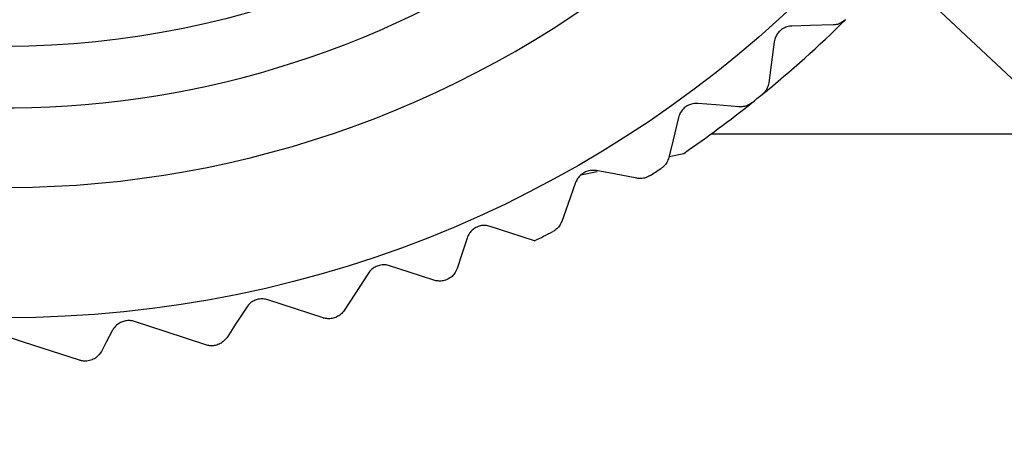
# Model space of a CAD drawing. Header units: millimetres. Extents: x 6 to 273, y 6 to 210.
# Tile 55 of 75: x 46.19 to 56.89, y 36.18 to 40.68. Entities that reach past the tile are written whole.
import ezdxf

# ---------------------------------------------------------------- set-up
doc = ezdxf.new("R2010")
doc.units = ezdxf.units.MM
doc.linetypes.add('SLD-Solid', pattern=[0])
doc.layers.add('DIMENSIONS', color=140, linetype='SLD-Solid', lineweight=25)
doc.styles.add('SLDTEXTSTYLE0', font='TXT', dxfattribs={"width": 0.7})
doc.dimstyles.new('SLDDIMSTYLE0', dxfattribs={"dimtxt": 2.158008, "dimasz": 3.302, "dimexe": 0, "dimexo": 0.0625, "dimgap": 0.539502, "dimtad": 0, "dimtih": 1, "dimtoh": 1, "dimdec": 1, "dimrnd": 1e-09, "dimzin": 12, "dimdsep": 46, "dimtxsty": 'SLDTEXTSTYLE0', "dimsah": 1, "dimcen": 0, "dimadec": 0, "dimazin": 3, "dimtfac": 1, "dimtdec": 1, "dimtofl": 0, "dimtmove": 0, "dimatfit": 3, "dimfxl": 0, "dimfrac": 2, "dimtolj": 1, "dimtzin": 12, "dimarcsym": 0})

# ---------------------------------------------------------------- blocks, each defined once
blk = doc.blocks.new('_D_2')
at = {"layer": 'DIMENSIONS'}
for p, q in [((50.11, 46.468), (65.207, 32.325)), ((65.207, 32.325), (71.557, 32.325))]:
    blk.add_line(p, q, dxfattribs=at)
blk.add_solid([(50.11, 46.468), (52.172, 43.84), (52.867, 44.581)], dxfattribs=at)
at = {"layer": 'DIMENSIONS', "insert": (71.557, 33.339), "char_height": 2.117, "attachment_point": 1, "style": 'SLDTEXTSTYLE0'}
blk.add_mtext('3', dxfattribs=at)

msp = doc.modelspace()

# ---------------------------------------------------------------- linework, layer by layer
for p, q in [((53.706, 39.439), (65.127, 39.439)), ((53.248, 39.193), (53.406, 39.226)), ((52.287, 38.991), (52.465, 39.028)), ((49.486, 37.439), (48.885, 37.635))]:
    msp.add_line(p, q)
at = {"flags": 128}
for points in [[(55.03, 40.621), (54.78, 40.615), (54.583, 40.61)], [(54.389, 40.437), (54.356, 40.188), (54.33, 39.993)], [(54.007, 39.733), (53.757, 39.752), (53.561, 39.768)], [(53.35, 39.616), (53.291, 39.372), (53.245, 39.181)], [(52.896, 38.956), (52.65, 39.002), (52.456, 39.038)], [(52.231, 38.909), (52.147, 38.672), (52.081, 38.487)], [(51.784, 38.276), (51.515, 38.364), (51.304, 38.433)], [(51.051, 38.305), (50.991, 38.12), (50.944, 37.976)], [(50.691, 37.848), (50.422, 37.936), (50.209, 38.005)], [(49.98, 37.925), (49.831, 37.697), (49.716, 37.519)], [(48.656, 37.554), (48.536, 37.37), (48.442, 37.226)], [(48.212, 37.145), (47.779, 37.286), (47.437, 37.399)], [(46.837, 36.978), (46.23, 37.176), (45.747, 37.334)], [(47.198, 37.303), (47.129, 37.174), (47.076, 37.073)]]:
    msp.add_lwpolyline(points, dxfattribs=at)
for radius in [12.5, 9.55]:
    msp.add_circle((46.041, 49.939), radius)
for centre, radius, start, end in [((46.041, 49.939), 10.217, 161.8879, 82.8497), ((46.041, 49.939), 11.083, 161.8879, 322.8476), ((46.041, 49.939), 13.001, 309.2013, 314.5745), ((46.02, 49.966), 13.034, 308.5758, 309.2007), ((46.042, 49.939), 13, 304.5076, 308.5746), ((46.048, 49.928), 12.987, 302.574, 303.2012), ((46.046, 49.93), 12.99, 296.2127, 297.2014)]:
    msp.add_arc(centre, radius, start, end)
for points, knots in [([(55.165, 40.679), (55.152, 40.667), (55.125, 40.645), (55.078, 40.626), (55.046, 40.623), (55.03, 40.621)], [0, 0, 0, 0, 0.352998, 0.684739, 1, 1, 1, 1]), ([(54.583, 40.61), (54.564, 40.608), (54.529, 40.604), (54.48, 40.581), (54.441, 40.549), (54.412, 40.509), (54.396, 40.471), (54.391, 40.446), (54.389, 40.437)], [0, 0, 0, 0, 0.19731, 0.377302, 0.565985, 0.731331, 0.895376, 1, 1, 1, 1]), ([(54.33, 39.993), (54.326, 39.974), (54.318, 39.938), (54.291, 39.895), (54.268, 39.874), (54.258, 39.865)], [0, 0, 0, 0, 0.383657, 0.729172, 1, 1, 1, 1]), ([(53.561, 39.768), (53.542, 39.768), (53.506, 39.768), (53.455, 39.75), (53.413, 39.722), (53.38, 39.686), (53.36, 39.65), (53.353, 39.625), (53.35, 39.616)], [0, 0, 0, 0, 0.197312, 0.377305, 0.565993, 0.731326, 0.895372, 1, 1, 1, 1]), ([(54.147, 39.776), (54.133, 39.766), (54.104, 39.746), (54.055, 39.732), (54.023, 39.732), (54.007, 39.733)], [0, 0, 0, 0, 0.352994, 0.68475, 1, 1, 1, 1]), ([(53.245, 39.181), (53.239, 39.163), (53.227, 39.128), (53.196, 39.088), (53.171, 39.069), (53.16, 39.061)], [0, 0, 0, 0, 0.383652, 0.72919, 1, 1, 1, 1]), ([(52.456, 39.038), (52.438, 39.04), (52.402, 39.044), (52.35, 39.031), (52.305, 39.008), (52.268, 38.975), (52.245, 38.941), (52.235, 38.918), (52.231, 38.909)], [0, 0, 0, 0, 0.197306, 0.377308, 0.56599, 0.731331, 0.895376, 1, 1, 1, 1]), ([(53.041, 38.984), (53.025, 38.976), (52.995, 38.959), (52.944, 38.95), (52.912, 38.954), (52.896, 38.956)], [0, 0, 0, 0, 0.3529843, 0.6847313, 1, 1, 1, 1]), ([(51.304, 38.433), (51.285, 38.437), (51.25, 38.446), (51.195, 38.44), (51.147, 38.422), (51.107, 38.393), (51.073, 38.355), (51.059, 38.323), (51.051, 38.305)], [0, 0, 0, 0, 0.181319, 0.344504, 0.516471, 0.666119, 0.813097, 1, 1, 1, 1]), ([(52.081, 38.487), (52.073, 38.47), (52.058, 38.436), (52.022, 38.399), (51.996, 38.384), (51.984, 38.377)], [0, 0, 0, 0, 0.383655, 0.729179, 1, 1, 1, 1]), ([(50.209, 38.005), (50.192, 38.01), (50.156, 38.018), (50.101, 38.012), (50.052, 37.993), (50.01, 37.965), (49.99, 37.939), (49.98, 37.925)], [0, 0, 0, 0, 0.203686, 0.426753, 0.624123, 0.799077, 1, 1, 1, 1]), ([(50.944, 37.976), (50.935, 37.956), (50.92, 37.92), (50.878, 37.878), (50.831, 37.851), (50.781, 37.838), (50.734, 37.837), (50.705, 37.844), (50.691, 37.848)], [0, 0, 0, 0, 0.202642, 0.374084, 0.558538, 0.716382, 0.864222, 1, 1, 1, 1]), ([(48.885, 37.635), (48.869, 37.639), (48.835, 37.647), (48.783, 37.643), (48.736, 37.627), (48.691, 37.599), (48.669, 37.571), (48.656, 37.554)], [0, 0, 0, 0, 0.191978, 0.397955, 0.585394, 0.759884, 1, 1, 1, 1]), ([(49.716, 37.519), (49.704, 37.504), (49.682, 37.476), (49.636, 37.447), (49.587, 37.43), (49.537, 37.427), (49.504, 37.433), (49.488, 37.438), (49.486, 37.439)], [0, 0, 0, 0, 0.21477, 0.41147, 0.617379, 0.798706, 0.978257, 1, 1, 1, 1]), ([(47.437, 37.399), (47.421, 37.403), (47.389, 37.411), (47.339, 37.407), (47.293, 37.393), (47.248, 37.367), (47.216, 37.334), (47.202, 37.309), (47.198, 37.303)], [0, 0, 0, 0, 0.173681, 0.355502, 0.523476, 0.688755, 0.922002, 1, 1, 1, 1]), ([(48.442, 37.226), (48.429, 37.21), (48.405, 37.18), (48.356, 37.15), (48.305, 37.135), (48.255, 37.134), (48.226, 37.141), (48.212, 37.145)], [0, 0, 0, 0, 0.2318677, 0.4342246, 0.6498898, 0.8359186, 1, 1, 1, 1]), ([(47.076, 37.073), (47.059, 37.05), (47.033, 37.013), (46.975, 36.98), (46.923, 36.967), (46.875, 36.967), (46.848, 36.975), (46.837, 36.978)], [0, 0, 0, 0, 0.297757, 0.490276, 0.698776, 0.880274, 1, 1, 1, 1])]:
    msp.add_open_spline(points, degree=3, knots=knots)

# ---------------------------------------------------------------- dimensions: what is measured, and where the dimension line sits
at = {"layer": 'DIMENSIONS'}
dim = msp.add_diameter_dim_2p(p1=(48.933, 47.57), p2=(50.11, 46.468), text='3', dimstyle='SLDDIMSTYLE0', override={"dimpost": '<>'}, dxfattribs=at)
dim.commit()
dim.dimension.update_dxf_attribs({"geometry": '_D_2', "text_midpoint": (72.454, 32.325), "dimtype": 163})

doc.saveas('drawing.dxf')
